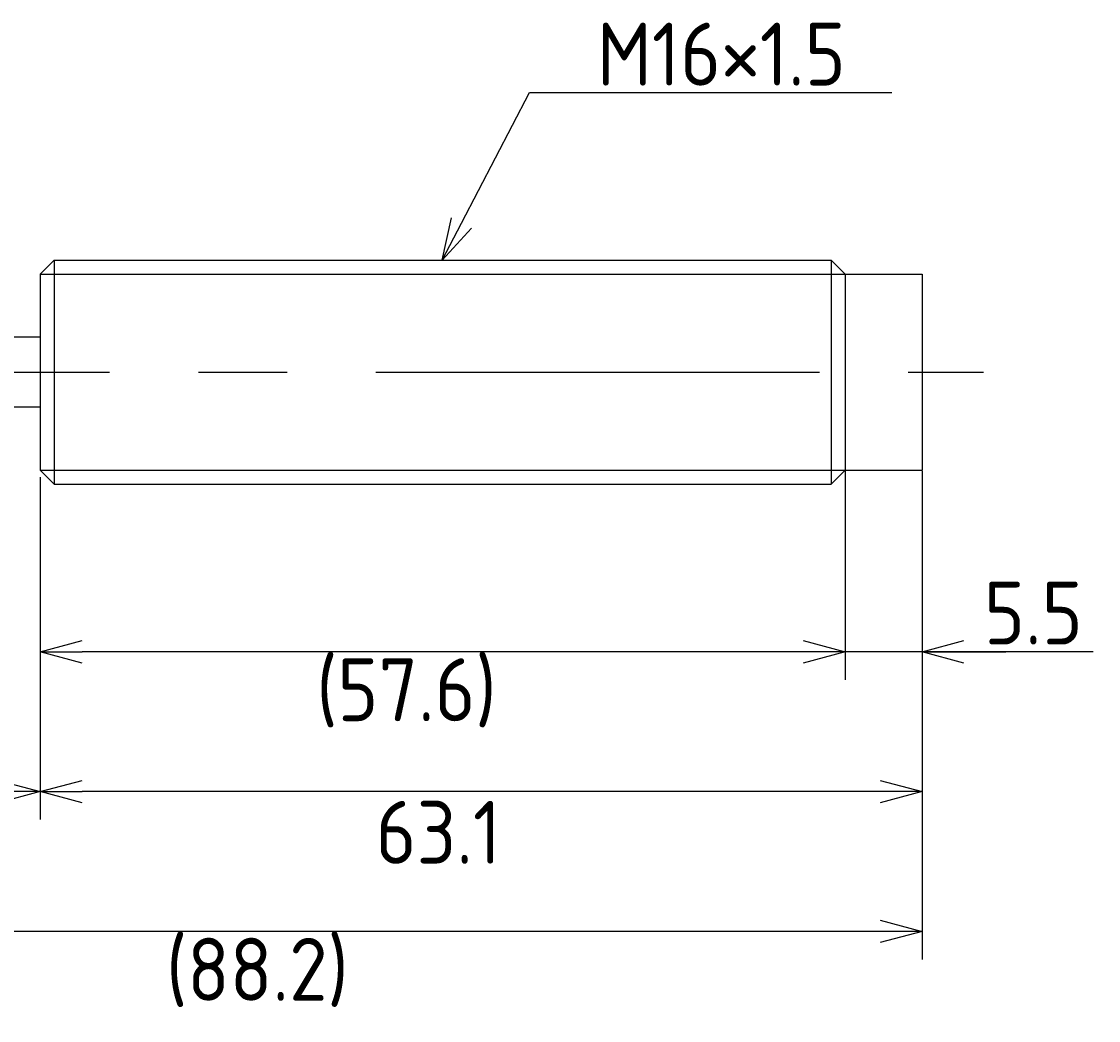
# Model space of a CAD drawing. Extents: x 93 to 321, y 122 to 214.
# Tile 3 of 3: x 244 to 321, y 139 to 210. Entities that reach past the tile are written whole.
import ezdxf

# ---------------------------------------------------------------- set-up
doc = ezdxf.new("R2010")
doc.units = 0
doc.linetypes.add('CENTER', pattern=[50.8, 31.75, -6.35, 6.35, -6.35])
doc.layers.get('0').update_dxf_attribs({"linetype": 'CONTINUOUS'})
doc.layers.get('DEFPOINTS').update_dxf_attribs({"linetype": 'CONTINUOUS'})
doc.layers.add('図形', color=7, linetype='CONTINUOUS')
doc.layers.add('寸法_文字', color=3, linetype='CONTINUOUS')
doc.styles.add('DIMENSION', font='isocp.shx', dxfattribs={"bigfont": 'bigfont.shx'})
doc.dimstyles.get("Standard").update_dxf_attribs({"dimtxt": 0.18, "dimasz": 0.18, "dimexe": 0.18, "dimexo": 0.0625, "dimgap": 0.09, "dimtad": 0, "dimtih": 1, "dimtoh": 1, "dimzin": 0, "dimcen": 0.09, "dimazin": 3, "dimtfac": 1, "dimtofl": 0, "dimtmove": 0, "dimatfit": 3})

# ---------------------------------------------------------------- blocks, each defined once
blk = doc.blocks.new('_OPEN30')
at = {"color": 0, "linetype": 'BYBLOCK'}
for p, q in [((-1, 0.268), (0, 0)), ((0, 0), (-1, -0.268)), ((0, 0), (-1, 0))]:
    blk.add_line(p, q, dxfattribs=at)
blk = doc.blocks.new('*D68')
at = {"layer": 'DEFPOINTS', "color": 0}
for p in [(245, 178), (302.6, 178), (245, 165)]:
    blk.add_point(p, dxfattribs=at)
at = {"layer": '寸法_文字', "color": 3}
for p, q in [((245, 177.5), (245, 163)), ((302.6, 177.5), (302.6, 163)), ((299.6, 165), (248, 165))]:
    blk.add_line(p, q, dxfattribs=at)
at = {"layer": '寸法_文字', "color": 3, "xscale": 3, "yscale": 3, "zscale": 3, "rotation": 180}
blk.add_blockref('_OPEN30', (245, 165), dxfattribs=at)
at = {"layer": '寸法_文字', "color": 3, "xscale": 3, "yscale": 3, "zscale": 3}
blk.add_blockref('_OPEN30', (302.6, 165), dxfattribs=at)
at = {"layer": '寸法_文字', "color": 3, "style": 'DIMENSION'}
blk.add_text('(57.6)', height=4.5, dxfattribs=at).set_placement((264.75, 160.035))
blk = doc.blocks.new('*D64')
at = {"layer": 'DEFPOINTS', "color": 0}
for p in [(245, 178), (308.1, 178), (245, 155)]:
    blk.add_point(p, dxfattribs=at)
at = {"layer": '寸法_文字', "color": 3}
for p, q in [((245, 177.5), (245, 153)), ((308.1, 177.5), (308.1, 153)), ((305.1, 155), (248, 155))]:
    blk.add_line(p, q, dxfattribs=at)
at = {"layer": '寸法_文字', "color": 3, "xscale": 3, "yscale": 3, "zscale": 3, "rotation": 180}
blk.add_blockref('_OPEN30', (245, 155), dxfattribs=at)
at = {"layer": '寸法_文字', "color": 3, "xscale": 3, "yscale": 3, "zscale": 3}
blk.add_blockref('_OPEN30', (308.1, 155), dxfattribs=at)
at = {"layer": '寸法_文字', "color": 3, "style": 'DIMENSION'}
blk.add_text('63.1', height=4.5, dxfattribs=at).set_placement((269, 149.835))
blk = doc.blocks.new('*D65')
at = {"layer": 'DEFPOINTS', "color": 0}
for p in [(233, 178.25), (245, 178), (233, 155)]:
    blk.add_point(p, dxfattribs=at)
at = {"layer": '寸法_文字', "color": 3}
for p, q in [((233, 177.75), (233, 153)), ((245, 177.5), (245, 153)), ((242, 155), (236, 155))]:
    blk.add_line(p, q, dxfattribs=at)
at = {"layer": '寸法_文字', "color": 3, "xscale": 3, "yscale": 3, "zscale": 3, "rotation": 180}
blk.add_blockref('_OPEN30', (233, 155), dxfattribs=at)
at = {"layer": '寸法_文字', "color": 3, "xscale": 3, "yscale": 3, "zscale": 3}
blk.add_blockref('_OPEN30', (245, 155), dxfattribs=at)
at = {"layer": '寸法_文字', "color": 3, "style": 'DIMENSION'}
blk.add_text('12', height=4.5, dxfattribs=at).set_placement((230.006, 150.082))
blk = doc.blocks.new('*D63')
at = {"layer": 'DEFPOINTS', "color": 0}
for p in [(219.9, 181.25), (308.1, 178), (219.9, 145)]:
    blk.add_point(p, dxfattribs=at)
at = {"layer": '寸法_文字', "color": 3}
for p, q in [((219.9, 180.75), (219.9, 143)), ((308.1, 177.5), (308.1, 143)), ((305.1, 145), (222.9, 145))]:
    blk.add_line(p, q, dxfattribs=at)
at = {"layer": '寸法_文字', "color": 3, "xscale": 3, "yscale": 3, "zscale": 3, "rotation": 180}
blk.add_blockref('_OPEN30', (219.9, 145), dxfattribs=at)
at = {"layer": '寸法_文字', "color": 3, "xscale": 3, "yscale": 3, "zscale": 3}
blk.add_blockref('_OPEN30', (308.1, 145), dxfattribs=at)
at = {"layer": '寸法_文字', "color": 3, "style": 'DIMENSION'}
blk.add_text('(88.2)', height=4.5, dxfattribs=at).set_placement((254, 140.035))
blk = doc.blocks.new('*U39')
at = {"layer": '寸法_文字'}
blk.add_lwpolyline([(275.136, 195.661), (280, 205), (285, 205), (305.936, 205)], dxfattribs=at)
at = {"layer": '寸法_文字', "xscale": 3, "yscale": 3, "zscale": 3, "rotation": 242.4879973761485}
blk.add_blockref('_OPEN30', (273.75, 193), dxfattribs=at)
blk = doc.blocks.new('*U40')
at = {"layer": '寸法_文字', "style": 'DIMENSION'}
blk.add_text('M16×1.5', height=4.5, dxfattribs=at).set_placement((284.825, 205.5))
blk = doc.blocks.new('*U50')
at = {"layer": '寸法_文字', "style": 'DIMENSION'}
blk.add_text('5.5', height=4.5, dxfattribs=at).set_placement((312.528, 165.525))

msp = doc.modelspace()

# ---------------------------------------------------------------- linework, layer by layer
at = {"layer": '図形'}
for p, q in [((245, 192), (246, 193)), ((246, 193), (301.6, 193)), ((246, 193), (246, 177)), ((301.6, 193), (301.6, 177)), ((302.6, 192), (301.6, 193)), ((245, 192), (245, 178)), ((302.6, 192), (308.1, 192)), ((302.6, 192), (302.6, 178)), ((308.1, 192), (308.1, 178)), ((245, 187.5), (233, 187.5)), ((245, 182.5), (233, 182.5)), ((245, 178), (246, 177)), ((302.6, 178), (301.6, 177)), ((302.6, 178), (308.1, 178)), ((246.004, 177), (301.6, 177))]:
    msp.add_line(p, q, dxfattribs=at)
at = {"layer": '図形', "color": 3}
for p, q in [((245, 192), (302.6, 192)), ((245, 178), (302.6, 178))]:
    msp.add_line(p, q, dxfattribs=at)
at = {"layer": '図形', "color": 3, "linetype": 'CENTER'}
msp.add_line((218.213, 185), (312.5, 185), dxfattribs=at)
at = {"layer": '寸法_文字'}
for p, q in [((302.6, 177.938), (302.6, 163.2)), ((308.1, 177.938), (308.1, 163.2)), ((299.6, 165), (296.6, 165)), ((308.1, 165), (302.6, 165)), ((320.348, 165), (308.1, 165)), ((311.1, 165), (314.1, 165))]:
    msp.add_line(p, q, dxfattribs=at)

# ---------------------------------------------------------------- block references
for name in ['*U40', '*U39', '*U50']:
    msp.add_blockref(name, (0, 0), dxfattribs=at)
at = {"layer": '寸法_文字', "xscale": 3, "yscale": 3, "zscale": 3}
msp.add_blockref('_OPEN30', (302.6, 165), dxfattribs=at)
at = {"layer": '寸法_文字', "xscale": 3, "yscale": 3, "zscale": 3, "rotation": 180}
msp.add_blockref('_OPEN30', (308.1, 165), dxfattribs=at)

# ---------------------------------------------------------------- dimensions: what is measured, and where the dimension line sits
at = {"layer": '寸法_文字'}
for base, p1, p2, picture, middle in [((219.9, 145), (308.1, 178), (219.9, 181.25), '*D63', (263, 148)), ((245, 165), (302.6, 178), (245, 178), '*D68', (273.75, 168))]:
    dim = msp.add_linear_dim(base=base, p1=p1, p2=p2, text='(<>)', dimstyle='Standard', override={"dimblk1": 'OPEN30', "dimblk2": 'OPEN30', "dimsah": 1}, dxfattribs=at)
    dim.commit()
    dim.dimension.update_dxf_attribs({"geometry": picture, "text_midpoint": middle, "dimtype": 128})
for base, p1, p2, picture, middle in [((233, 155), (245, 178), (233, 178.25), '*D65', (239.006, 158.047)), ((245, 155), (308.1, 178), (245, 178), '*D64', (278, 157.8))]:
    dim = msp.add_linear_dim(base=base, p1=p1, p2=p2, dimstyle='Standard', override={"dimblk1": 'OPEN30', "dimblk2": 'OPEN30', "dimsah": 1}, dxfattribs=at)
    dim.commit()
    dim.dimension.update_dxf_attribs({"geometry": picture, "text_midpoint": middle, "dimtype": 128})

doc.saveas('drawing.dxf')
